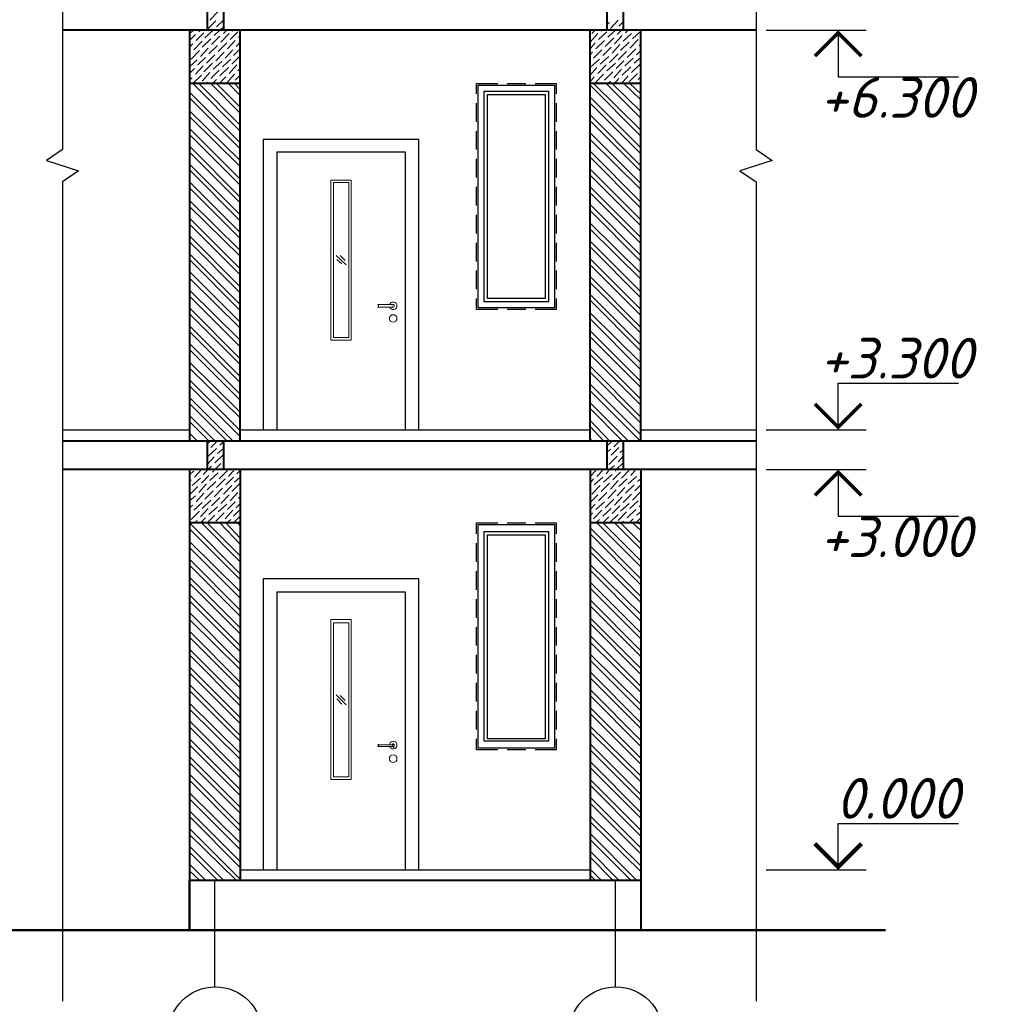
# Model space of a CAD drawing. Header units: millimetres. Extents: x 363306 to 7757304, y 1022887 to 1207196.
# Tile 62 of 256: x 748225 to 755608, y 1061480 to 1068867. Entities that reach past the tile are written whole.
import ezdxf

# ---------------------------------------------------------------- set-up
doc = ezdxf.new("R2010")
doc.units = ezdxf.units.MM
doc.layers.add('0 @ 100', color=7, linetype='Continuous')
doc.layers.add('надпись 0.18', color=160, linetype='Continuous', lineweight=18)
doc.styles.add('WMF-Times New Roman2', font='times.ttf')
doc.styles.add('ГОСТ 2.304', font='isocpeui.ttf')

msp = doc.modelspace()

# ---------------------------------------------------------------- hatches: boundary and pattern name
at = {"true_color": 0x4a8395}
msp.add_hatch(color=145, dxfattribs=at).paths.add_polyline_path([(751034.796, 1063408.975), (751034.796, 1063415.325), (751028.446, 1063415.325), (751022.096, 1063408.975), (751028.446, 1063402.625), (751034.796, 1063402.625)])

# ---------------------------------------------------------------- linework, layer by layer
at = {"color": 7, "lineweight": 25}
for points in [[(748545.609, 1072718.903), (748545.609, 1067892.05), (748424.96, 1067809.501), (748666.259, 1067733.301), (748545.609, 1067650.752), (748545.609, 1061503.985)], [(753746.231, 1072696.27), (753746.231, 1067892.05), (753866.88, 1067809.501), (753625.582, 1067733.301), (753746.231, 1067650.752), (753746.231, 1061503.985)], [(753822.431, 1068787.395), (754571.726, 1068787.395)], [(754362.178, 1068787.395), (754362.178, 1068438.147), (755263.873, 1068438.147)], [(751650.742, 1068311.148), (751650.742, 1068387.348), (751809.492, 1068387.348)], [(751879.341, 1068387.348), (752019.04, 1068387.348)], [(752088.89, 1068387.348), (752247.639, 1068387.348), (752247.639, 1068311.148)], [(751650.742, 1068101.599), (751650.742, 1068241.298)], [(752247.639, 1068241.298), (752247.639, 1068101.599)], [(751650.742, 1067892.05), (751650.742, 1068031.749)], [(752247.639, 1068031.749), (752247.639, 1067892.05)], [(751650.742, 1067682.501), (751650.742, 1067822.201)], [(752247.639, 1067822.201), (752247.639, 1067682.501)], [(751650.742, 1067472.953), (751650.742, 1067612.652)], [(752247.639, 1067612.652), (752247.639, 1067472.953)], [(751650.742, 1067263.404), (751650.742, 1067403.103)], [(752247.639, 1067403.103), (752247.639, 1067263.404)], [(751650.742, 1067053.855), (751650.742, 1067193.554)], [(752247.639, 1067193.554), (752247.639, 1067053.855)], [(751650.742, 1066844.306), (751650.742, 1066984.005)], [(752247.639, 1066984.005), (752247.639, 1066844.306)], [(751809.492, 1066691.907), (751650.742, 1066691.907), (751650.742, 1066774.456)], [(752247.639, 1066774.456), (752247.639, 1066691.907), (752088.89, 1066691.907)], [(752019.04, 1066691.907), (751879.341, 1066691.907)], [(754362.178, 1065790.212), (754362.178, 1066139.46), (755263.873, 1066139.46)], [(753822.431, 1065790.212), (754571.726, 1065790.212)], [(753822.431, 1065491.763), (754571.726, 1065491.763)], [(754362.178, 1065491.763), (754362.178, 1065142.515), (755263.873, 1065142.515)], [(751650.742, 1065009.166), (751650.742, 1065091.716), (751809.492, 1065091.716)], [(751879.341, 1065091.716), (752019.04, 1065091.716)], [(752088.89, 1065091.716), (752247.639, 1065091.716), (752247.639, 1065009.166)], [(751650.742, 1064799.617), (751650.742, 1064939.316)], [(752247.639, 1064939.316), (752247.639, 1064799.617)], [(751650.742, 1064590.068), (751650.742, 1064729.768)], [(752247.639, 1064729.768), (752247.639, 1064590.068)], [(751650.742, 1064380.519), (751650.742, 1064520.219)], [(752247.639, 1064520.219), (752247.639, 1064380.519)], [(751650.742, 1064170.971), (751650.742, 1064310.67)], [(752247.639, 1064310.67), (752247.639, 1064170.971)], [(751650.742, 1063961.422), (751650.742, 1064101.121)], [(752247.639, 1064101.121), (752247.639, 1063961.422)], [(751650.742, 1063751.873), (751650.742, 1063891.572)], [(752247.639, 1063891.572), (752247.639, 1063751.873)], [(751650.742, 1063542.324), (751650.742, 1063682.023)], [(752247.639, 1063682.023), (752247.639, 1063542.324)], [(751809.492, 1063389.925), (751650.742, 1063389.925), (751650.742, 1063472.474)], [(752247.639, 1063472.474), (752247.639, 1063389.925), (752088.89, 1063389.925)], [(752019.04, 1063389.925), (751879.341, 1063389.925)], [(754362.178, 1062488.23), (754362.178, 1062837.478), (755263.873, 1062837.478)], [(753822.431, 1062488.23), (754571.726, 1062488.23)]]:
    msp.add_lwpolyline(points, dxfattribs=at)
at = {"color": 17, "lineweight": 40, "true_color": 0x723939}
for points in [[(749631.453, 1069009.644), (749631.453, 1068787.395)], [(749752.103, 1069009.644), (749752.103, 1068787.395)], [(752628.637, 1069009.644), (752628.637, 1068787.395)], [(752749.286, 1069009.644), (752749.286, 1068787.395)], [(753746.231, 1068787.395), (748545.609, 1068787.395)], [(749498.104, 1068787.395), (749498.104, 1065707.662)], [(749879.102, 1065707.662), (749879.102, 1068787.395)], [(752501.638, 1065707.662), (752501.638, 1068787.395)], [(752882.636, 1065707.662), (752882.636, 1068787.395)], [(749879.102, 1068387.348), (749498.104, 1068387.348)], [(752882.636, 1068387.348), (752501.638, 1068387.348)], [(748545.609, 1065707.662), (753746.231, 1065707.662)], [(749631.453, 1065707.662), (749631.453, 1065491.763)], [(749752.103, 1065707.662), (749752.103, 1065491.763)], [(752628.637, 1065707.662), (752628.637, 1065491.763)], [(752749.286, 1065707.662), (752749.286, 1065491.763)], [(753746.231, 1065491.763), (748545.609, 1065491.763)], [(749498.104, 1065491.763), (749498.104, 1062412.03), (752882.636, 1062412.03)], [(749879.102, 1065491.763), (749879.102, 1062412.03)], [(752501.638, 1065491.763), (752501.638, 1062412.03)], [(752882.636, 1065491.763), (752882.636, 1062412.03), (752882.636, 1062037.382)], [(749879.102, 1065091.716), (749498.104, 1065091.716)], [(752882.636, 1065091.716), (752501.638, 1065091.716)]]:
    msp.add_lwpolyline(points, dxfattribs=at)
at = {"color": 7, "lineweight": 5}
for points in [[(749650.503, 1068863.595), (749714.003, 1068927.095)], [(749631.453, 1068793.745), (749694.953, 1068857.245)], [(749701.303, 1068812.795), (749752.103, 1068863.595)], [(752628.637, 1068831.845), (752647.687, 1068844.545)], [(752654.037, 1068800.095), (752711.187, 1068863.595)], [(752717.537, 1068819.145), (752749.286, 1068850.895)], [(749498.104, 1068761.995), (749529.854, 1068787.395)], [(749498.104, 1068711.196), (749542.554, 1068755.645)], [(749548.904, 1068711.196), (749606.054, 1068768.345)], [(749567.954, 1068774.695), (749580.654, 1068787.395)], [(749612.404, 1068730.246), (749675.903, 1068787.395)], [(749682.253, 1068749.296), (749726.703, 1068787.395), (749745.753, 1068806.445)], [(749733.053, 1068698.496), (749796.553, 1068761.995)], [(749752.103, 1068761.995), (749777.503, 1068787.395)], [(749802.903, 1068717.546), (749860.052, 1068774.695)], [(749815.602, 1068781.045), (749828.302, 1068787.395)], [(749866.402, 1068736.596), (749879.102, 1068749.296)], [(752501.638, 1068698.496), (752558.787, 1068761.995)], [(752514.338, 1068761.995), (752539.738, 1068787.395)], [(752565.137, 1068717.546), (752628.637, 1068774.695)], [(752584.187, 1068781.045), (752590.537, 1068787.395)], [(752634.987, 1068736.596), (752692.137, 1068787.395), (752698.487, 1068793.745)], [(752685.787, 1068685.796), (752742.936, 1068749.296)], [(752704.837, 1068755.645), (752736.586, 1068787.395), (752749.286, 1068800.095)], [(752749.286, 1068704.846), (752812.786, 1068761.995)], [(752768.336, 1068768.345), (752787.386, 1068787.395)], [(752819.136, 1068723.896), (752882.636, 1068781.045)], [(749498.104, 1068660.396), (749523.504, 1068685.796)], [(749529.854, 1068641.346), (749593.354, 1068704.846)], [(749593.354, 1068660.396), (749656.853, 1068723.896)], [(749644.153, 1068609.596), (749707.653, 1068673.096)], [(749663.203, 1068679.446), (749726.703, 1068742.946)], [(749714.003, 1068628.646), (749777.503, 1068692.146)], [(749783.853, 1068647.696), (749841.002, 1068711.196)], [(749847.352, 1068666.746), (749879.102, 1068698.496)], [(752501.638, 1068647.696), (752539.738, 1068692.146)], [(752546.088, 1068647.696), (752609.587, 1068711.196)], [(752615.937, 1068666.746), (752679.437, 1068730.246)], [(752666.737, 1068615.946), (752723.887, 1068679.446)], [(752730.236, 1068634.996), (752793.736, 1068698.496)], [(752800.086, 1068654.046), (752863.586, 1068717.546)], [(752869.936, 1068673.096), (752882.636, 1068685.796)], [(749498.104, 1068615.946), (749504.454, 1068615.946)], [(749510.804, 1068571.496), (749574.304, 1068634.996)], [(749580.654, 1068590.546), (749637.803, 1068654.046)], [(749625.104, 1068539.747), (749688.603, 1068603.246)], [(749694.953, 1068558.797), (749758.453, 1068622.296)], [(749764.803, 1068577.846), (749821.952, 1068641.346)], [(749828.302, 1068596.896), (749879.102, 1068647.696)], [(752501.638, 1068603.246), (752520.688, 1068622.296)], [(752527.038, 1068577.846), (752590.537, 1068641.346)], [(752596.887, 1068596.896), (752660.387, 1068660.396)], [(752647.687, 1068546.097), (752711.187, 1068609.596)], [(752711.187, 1068565.147), (752774.686, 1068628.646)], [(752781.036, 1068584.196), (752844.536, 1068647.696)], [(752850.886, 1068603.246), (752882.636, 1068634.996)], [(749498.104, 1068514.347), (749555.254, 1068565.147)], [(749561.604, 1068527.047), (749618.754, 1068584.196)], [(749606.054, 1068476.247), (749669.553, 1068539.747)], [(749675.903, 1068495.297), (749739.403, 1068552.447)], [(749745.753, 1068514.347), (749809.253, 1068571.496)], [(749796.553, 1068463.547), (749853.702, 1068527.047)], [(749815.602, 1068533.397), (749872.752, 1068590.546)], [(752507.988, 1068514.347), (752571.487, 1068571.496)], [(752558.787, 1068463.547), (752622.287, 1068527.047)], [(752577.837, 1068533.397), (752641.337, 1068590.546)], [(752628.637, 1068482.597), (752692.137, 1068539.747)], [(752698.487, 1068501.647), (752755.636, 1068558.797)], [(752761.986, 1068520.697), (752825.486, 1068577.846)], [(752812.786, 1068469.897), (752876.286, 1068533.397)], [(752831.836, 1068539.747), (752882.636, 1068584.196)], [(749498.104, 1068463.547), (749536.204, 1068501.647)], [(749523.504, 1068387.348), (749587.004, 1068450.847)], [(749542.554, 1068457.197), (749599.704, 1068520.697)], [(749593.354, 1068406.397), (749650.503, 1068469.897)], [(749656.853, 1068425.447), (749720.353, 1068488.947)], [(749726.703, 1068444.497), (749790.203, 1068507.997)], [(749777.503, 1068393.697), (749834.652, 1068457.197)], [(749841.002, 1068412.747), (749879.102, 1068450.847)], [(749860.052, 1068482.597), (749879.102, 1068501.647)], [(752501.638, 1068450.847), (752552.437, 1068507.997)], [(752539.738, 1068393.697), (752603.237, 1068457.197)], [(752609.587, 1068412.747), (752673.087, 1068476.247)], [(752679.437, 1068431.797), (752736.586, 1068495.297)], [(752742.936, 1068450.847), (752806.436, 1068514.347)], [(752793.736, 1068400.047), (752857.236, 1068463.547)], [(749498.104, 1068412.747), (749517.154, 1068431.797)], [(749625.104, 1068387.348), (749631.453, 1068400.047)], [(749669.553, 1068387.348), (749701.303, 1068419.097)], [(749720.353, 1068387.348), (749771.153, 1068438.147)], [(749872.752, 1068387.348), (749879.102, 1068400.047)], [(752501.638, 1068400.047), (752533.388, 1068438.147)], [(752634.987, 1068387.348), (752654.037, 1068406.397)], [(752685.787, 1068387.348), (752717.537, 1068425.447)], [(752736.586, 1068387.348), (752787.386, 1068444.497)], [(752831.836, 1068387.348), (752838.186, 1068393.697)], [(752863.586, 1068419.097), (752882.636, 1068438.147)], [(749631.453, 1065682.262), (749650.503, 1065701.312)], [(749637.803, 1065593.363), (749701.303, 1065650.512)], [(749656.853, 1065656.862), (749707.653, 1065707.662)], [(749707.653, 1065612.413), (749752.103, 1065650.512)], [(749726.703, 1065675.912), (749752.103, 1065701.312)], [(752628.637, 1065669.562), (752673.087, 1065707.662)], [(752628.637, 1065618.763), (752654.037, 1065644.163)], [(752660.387, 1065599.713), (752717.537, 1065656.862)], [(752679.437, 1065663.212), (752723.887, 1065707.662)], [(752742.936, 1065682.262), (752749.286, 1065688.612)], [(749631.453, 1065631.463), (749631.453, 1065637.813)], [(749631.453, 1065529.863), (749682.253, 1065587.013)], [(749688.603, 1065542.563), (749752.103, 1065606.063)], [(752628.637, 1065567.963), (752634.987, 1065574.313)], [(752641.337, 1065529.863), (752704.837, 1065593.363)], [(752711.187, 1065548.913), (752749.286, 1065593.363)], [(752723.887, 1065618.763), (752749.286, 1065637.813)], [(749599.704, 1065453.664), (749637.803, 1065491.763), (749663.203, 1065517.163)], [(749669.553, 1065472.713), (749688.603, 1065491.763), (749733.053, 1065536.213)], [(749739.403, 1065491.763), (749752.103, 1065504.463)], [(752622.287, 1065460.014), (752647.687, 1065491.763), (752685.787, 1065523.513)], [(752692.137, 1065479.063), (752698.487, 1065491.763), (752749.286, 1065542.563)], [(749498.104, 1065453.664), (749529.854, 1065479.063)], [(749517.154, 1065371.114), (749580.654, 1065428.264)], [(749536.204, 1065434.614), (749587.004, 1065491.763)], [(749587.004, 1065390.164), (749644.153, 1065447.314)], [(749650.503, 1065409.214), (749714.003, 1065466.364)], [(749720.353, 1065421.914), (749783.853, 1065485.413)], [(749771.153, 1065377.464), (749828.302, 1065434.614)], [(749790.203, 1065440.964), (749834.652, 1065491.763)], [(749834.652, 1065396.514), (749879.102, 1065434.614)], [(749853.702, 1065460.014), (749879.102, 1065485.413)], [(752501.638, 1065440.964), (752546.088, 1065485.413)], [(752533.388, 1065377.464), (752596.887, 1065434.614)], [(752552.437, 1065440.964), (752603.237, 1065491.763)], [(752603.237, 1065396.514), (752666.737, 1065453.664)], [(752673.087, 1065415.564), (752730.236, 1065472.713)], [(752736.586, 1065428.264), (752800.086, 1065491.763)], [(752787.386, 1065383.814), (752850.886, 1065440.964)], [(752806.436, 1065447.314), (752844.536, 1065491.763)], [(752876.286, 1065466.364), (752882.636, 1065472.713)], [(749498.104, 1065402.864), (749510.804, 1065415.564)], [(749498.104, 1065301.264), (749561.604, 1065364.764)], [(749567.954, 1065320.314), (749625.104, 1065383.814)], [(749631.453, 1065339.364), (749694.953, 1065402.864)], [(749682.253, 1065288.564), (749745.753, 1065352.064)], [(749701.303, 1065358.414), (749764.803, 1065421.914)], [(749752.103, 1065307.614), (749815.602, 1065371.114)], [(749815.602, 1065326.664), (749879.102, 1065390.164)], [(752501.638, 1065390.164), (752527.038, 1065421.914)], [(752501.638, 1065339.364), (752507.988, 1065352.064)], [(752514.338, 1065307.614), (752577.837, 1065371.114)], [(752584.187, 1065326.664), (752647.687, 1065390.164)], [(752654.037, 1065345.714), (752711.187, 1065409.214)], [(752704.837, 1065294.914), (752761.986, 1065358.414)], [(752717.537, 1065364.764), (752781.036, 1065421.914)], [(752768.336, 1065313.964), (752831.836, 1065377.464)], [(752838.186, 1065333.014), (752882.636, 1065377.464)], [(752857.236, 1065402.864), (752882.636, 1065421.914)], [(749498.104, 1065256.815), (749542.554, 1065294.914)], [(749548.904, 1065250.465), (749606.054, 1065313.964)], [(749612.404, 1065269.515), (749675.903, 1065333.014)], [(749663.203, 1065218.715), (749726.703, 1065282.215)], [(749733.053, 1065237.765), (749796.553, 1065301.264)], [(749802.903, 1065256.815), (749860.052, 1065320.314)], [(749866.402, 1065275.865), (749879.102, 1065288.564)], [(752501.638, 1065244.115), (752558.787, 1065301.264)], [(752565.137, 1065256.815), (752628.637, 1065320.314)], [(752634.987, 1065275.865), (752698.487, 1065339.364)], [(752685.787, 1065225.065), (752742.936, 1065288.564)], [(752749.286, 1065244.115), (752812.786, 1065307.614)], [(752819.136, 1065263.165), (752882.636, 1065326.664)], [(749498.104, 1065206.015), (749523.504, 1065225.065)], [(749529.854, 1065186.965), (749593.354, 1065244.115)], [(749593.354, 1065199.665), (749656.853, 1065263.165)], [(749644.153, 1065155.215), (749707.653, 1065212.365)], [(749714.003, 1065174.265), (749777.503, 1065231.415)], [(749783.853, 1065193.315), (749841.002, 1065250.465)], [(749847.352, 1065206.015), (749879.102, 1065237.765)], [(752501.638, 1065193.315), (752539.738, 1065231.415)], [(752546.088, 1065193.315), (752609.587, 1065250.465)], [(752615.937, 1065206.015), (752679.437, 1065269.515)], [(752666.737, 1065161.565), (752723.887, 1065218.715)], [(752730.236, 1065180.615), (752793.736, 1065237.765)], [(752800.086, 1065199.665), (752863.586, 1065256.815)], [(752869.936, 1065212.365), (752882.636, 1065225.065)], [(749498.104, 1065155.215), (749504.454, 1065161.565)], [(749510.804, 1065117.115), (749574.304, 1065180.615)], [(749580.654, 1065136.165), (749637.803, 1065199.665)], [(749580.654, 1065091.716), (749618.754, 1065129.815)], [(749631.453, 1065091.716), (749688.603, 1065148.865)], [(749694.953, 1065104.415), (749758.453, 1065167.915)], [(749764.803, 1065123.465), (749821.952, 1065186.965)], [(749828.302, 1065142.515), (749879.102, 1065193.315)], [(749828.302, 1065091.716), (749872.752, 1065136.165)], [(752501.638, 1065142.515), (752520.688, 1065167.915)], [(752527.038, 1065123.465), (752590.537, 1065186.965)], [(752596.887, 1065142.515), (752660.387, 1065199.665)], [(752596.887, 1065091.716), (752641.337, 1065136.165)], [(752647.687, 1065091.716), (752711.187, 1065155.215)], [(752711.187, 1065110.765), (752774.686, 1065174.265)], [(752781.036, 1065129.815), (752844.536, 1065193.315)], [(752844.536, 1065091.716), (752882.636, 1065129.815)], [(752850.886, 1065148.865), (752882.636, 1065174.265)], [(749536.204, 1065091.716), (749555.254, 1065110.765)], [(749733.053, 1065091.716), (749739.403, 1065098.066)], [(749777.503, 1065091.716), (749809.253, 1065117.115)], [(752501.638, 1065091.716), (752501.638, 1065098.066)], [(752546.088, 1065091.716), (752571.487, 1065117.115)], [(752742.936, 1065091.716), (752755.636, 1065104.415)], [(752793.736, 1065091.716), (752825.486, 1065123.465)]]:
    msp.add_lwpolyline(points, dxfattribs=at)
at = {"color": 7, "lineweight": 0}
for points, const_width in [([(754187.554, 1068593.721), (754362.178, 1068768.345), (754536.802, 1068593.721)], 26.941), ([(754187.554, 1065983.886), (754362.178, 1065809.262), (754536.802, 1065983.886)], 26.941), ([(754187.554, 1065298.089), (754362.178, 1065472.713), (754536.802, 1065298.089)], 26.941), ([(754187.554, 1062685.079), (754362.178, 1062510.455), (754536.802, 1062685.079)], 31.431)]:
    msp.add_lwpolyline(points, dxfattribs=dict(at, const_width=const_width))
at = {"color": 34, "lineweight": 5, "true_color": 0xae4f24}
for points in [[(749523.504, 1068387.348), (749879.102, 1068031.749)], [(749567.954, 1068387.348), (749879.102, 1068076.199)], [(749656.853, 1068387.348), (749879.102, 1068165.099)], [(749701.303, 1068387.348), (749879.102, 1068209.548)], [(749790.203, 1068387.348), (749879.102, 1068298.448)], [(749834.652, 1068387.348), (749879.102, 1068342.898)], [(752527.038, 1068387.348), (752882.636, 1068038.099)], [(752622.287, 1068387.348), (752882.636, 1068126.999)], [(752666.737, 1068387.348), (752882.636, 1068177.799)], [(752755.636, 1068387.348), (752882.636, 1068266.698)], [(752800.086, 1068387.348), (752882.636, 1068311.148)], [(749498.104, 1068323.848), (749879.102, 1067942.85)], [(752501.638, 1068374.648), (752882.636, 1067993.65)], [(749498.104, 1068279.398), (749879.102, 1067898.4)], [(752501.638, 1068285.748), (752882.636, 1067904.75)], [(752501.638, 1068241.298), (752882.636, 1067860.3)], [(749498.104, 1068184.149), (749879.102, 1067809.501)], [(749498.104, 1068139.699), (749879.102, 1067765.051)], [(752501.638, 1068152.399), (752882.636, 1067771.401)], [(752501.638, 1068107.949), (752882.636, 1067726.951)], [(749498.104, 1068050.799), (749879.102, 1067669.801)], [(752501.638, 1068019.05), (752882.636, 1067638.052)], [(749498.104, 1068006.35), (749879.102, 1067625.352)], [(752501.638, 1067968.25), (752882.636, 1067593.602)], [(749498.104, 1067917.45), (749879.102, 1067536.452)], [(749498.104, 1067873), (749879.102, 1067492.002)], [(752501.638, 1067879.35), (752882.636, 1067498.352)], [(752501.638, 1067834.901), (752882.636, 1067453.903)], [(749498.104, 1067784.101), (749879.102, 1067403.103)], [(749498.104, 1067739.651), (749879.102, 1067358.653)], [(752501.638, 1067746.001), (752882.636, 1067365.003)], [(749498.104, 1067650.752), (749879.102, 1067269.754)], [(752501.638, 1067701.551), (752882.636, 1067320.553)], [(749498.104, 1067606.302), (749879.102, 1067225.304)], [(752501.638, 1067612.652), (752882.636, 1067231.654)], [(752501.638, 1067568.202), (752882.636, 1067187.204)], [(749498.104, 1067511.052), (749879.102, 1067136.404)], [(749498.104, 1067466.603), (749879.102, 1067091.955)], [(752501.638, 1067479.302), (752882.636, 1067098.305)], [(752501.638, 1067434.853), (752882.636, 1067053.855)], [(749498.104, 1067377.703), (749879.102, 1066996.705)], [(749498.104, 1067333.253), (749879.102, 1066952.255)], [(752501.638, 1067339.603), (752882.636, 1066964.955)], [(752501.638, 1067295.153), (752882.636, 1066920.506)], [(749498.104, 1067244.354), (749879.102, 1066863.356)], [(749498.104, 1067199.904), (749879.102, 1066818.906)], [(752501.638, 1067206.254), (752882.636, 1066825.256)], [(752501.638, 1067161.804), (752882.636, 1066780.806)], [(749498.104, 1067111.004), (749879.102, 1066730.007)], [(749498.104, 1067066.555), (749879.102, 1066685.557)], [(752501.638, 1067072.905), (752882.636, 1066691.907)], [(749498.104, 1066977.655), (749879.102, 1066596.657)], [(752501.638, 1067028.455), (752882.636, 1066647.457)], [(749498.104, 1066926.856), (749879.102, 1066552.208)], [(752501.638, 1066939.555), (752882.636, 1066558.558)], [(749498.104, 1066837.956), (749879.102, 1066463.308)], [(752501.638, 1066895.106), (752882.636, 1066514.108)], [(749498.104, 1066793.506), (749879.102, 1066412.508)], [(752501.638, 1066806.206), (752882.636, 1066425.208)], [(752501.638, 1066761.756), (752882.636, 1066380.758)], [(749498.104, 1066704.607), (749879.102, 1066323.609)], [(749498.104, 1066660.157), (749879.102, 1066279.159)], [(752501.638, 1066666.507), (752882.636, 1066291.859)], [(752501.638, 1066622.057), (752882.636, 1066241.059)], [(749498.104, 1066571.257), (749879.102, 1066190.26)], [(752501.638, 1066533.158), (752882.636, 1066152.16)], [(749498.104, 1066526.808), (749879.102, 1066145.81)], [(752501.638, 1066488.708), (752882.636, 1066107.71)], [(749498.104, 1066437.908), (749879.102, 1066056.91)], [(749498.104, 1066393.458), (749879.102, 1066012.461)], [(752501.638, 1066399.808), (752882.636, 1066018.81)], [(752501.638, 1066355.359), (752882.636, 1065974.361)], [(749498.104, 1066298.209), (749879.102, 1065923.561)], [(749498.104, 1066253.759), (749879.102, 1065879.111)], [(752501.638, 1066266.459), (752882.636, 1065885.461)], [(749498.104, 1066164.86), (749879.102, 1065783.862)], [(752501.638, 1066222.009), (752882.636, 1065841.011)], [(749498.104, 1066120.41), (749879.102, 1065739.412)], [(752501.638, 1066133.11), (752882.636, 1065752.112)], [(749498.104, 1066031.51), (749821.952, 1065707.662)], [(752501.638, 1066082.31), (752876.286, 1065707.662)], [(749498.104, 1065987.061), (749777.503, 1065707.662)], [(752501.638, 1065993.411), (752787.386, 1065707.662)], [(752501.638, 1065948.961), (752742.936, 1065707.662)], [(749498.104, 1065898.161), (749688.603, 1065707.662)], [(749498.104, 1065853.711), (749644.153, 1065707.662)], [(752501.638, 1065860.061), (752647.687, 1065707.662)], [(752501.638, 1065815.612), (752603.237, 1065707.662)], [(749498.104, 1065764.812), (749555.254, 1065707.662)], [(749498.104, 1065720.362), (749510.804, 1065707.662)], [(752501.638, 1065726.712), (752514.338, 1065707.662)], [(749498.104, 1065091.716), (749879.102, 1064710.718)], [(749587.004, 1065091.716), (749879.102, 1064799.617)], [(749631.453, 1065091.716), (749879.102, 1064844.067)], [(749726.703, 1065091.716), (749879.102, 1064932.966)], [(749771.153, 1065091.716), (749879.102, 1064977.416)], [(749860.052, 1065091.716), (749879.102, 1065066.316)], [(752501.638, 1065053.616), (752882.636, 1064672.618)], [(752552.437, 1065091.716), (752882.636, 1064761.517)], [(752596.887, 1065091.716), (752882.636, 1064805.967)], [(752685.787, 1065091.716), (752882.636, 1064894.867)], [(752730.236, 1065091.716), (752882.636, 1064939.316)], [(752819.136, 1065091.716), (752882.636, 1065034.566)], [(752863.586, 1065091.716), (752882.636, 1065079.016)], [(749498.104, 1065047.266), (749879.102, 1064666.268)], [(752501.638, 1065009.166), (752882.636, 1064628.168)], [(749498.104, 1064952.016), (749879.102, 1064577.368)], [(749498.104, 1064907.567), (749879.102, 1064526.569)], [(752501.638, 1064920.266), (752882.636, 1064539.269)], [(752501.638, 1064875.817), (752882.636, 1064494.819)], [(749498.104, 1064818.667), (749879.102, 1064437.669)], [(749498.104, 1064774.217), (749879.102, 1064393.219)], [(752501.638, 1064780.567), (752882.636, 1064405.919)], [(749498.104, 1064685.318), (749879.102, 1064304.32)], [(752501.638, 1064736.118), (752882.636, 1064355.12)], [(749498.104, 1064640.868), (749879.102, 1064259.87)], [(752501.638, 1064647.218), (752882.636, 1064266.22)], [(749498.104, 1064551.969), (749879.102, 1064170.971)], [(752501.638, 1064602.768), (752882.636, 1064221.77)], [(749498.104, 1064507.519), (749879.102, 1064126.521)], [(752501.638, 1064513.869), (752882.636, 1064132.871)], [(752501.638, 1064469.419), (752882.636, 1064088.421)], [(749498.104, 1064418.619), (749879.102, 1064037.621)], [(749498.104, 1064367.82), (749879.102, 1063993.172)], [(752501.638, 1064380.519), (752882.636, 1063999.522)], [(752501.638, 1064336.07), (752882.636, 1063955.072)], [(749498.104, 1064278.92), (749879.102, 1063897.922)], [(752501.638, 1064247.17), (752882.636, 1063866.172)], [(749498.104, 1064234.47), (749879.102, 1063853.472)], [(752501.638, 1064196.37), (752882.636, 1063821.723)], [(749498.104, 1064145.571), (749879.102, 1063764.573)], [(749498.104, 1064101.121), (749879.102, 1063720.123)], [(752501.638, 1064107.471), (752882.636, 1063732.823)], [(752501.638, 1064063.021), (752882.636, 1063682.023)], [(749498.104, 1064012.221), (749879.102, 1063631.224)], [(749498.104, 1063967.772), (749879.102, 1063586.774)], [(752501.638, 1063974.122), (752882.636, 1063593.124)], [(749498.104, 1063878.872), (749879.102, 1063497.874)], [(752501.638, 1063929.672), (752882.636, 1063548.674)], [(749498.104, 1063834.422), (749879.102, 1063453.425)], [(752501.638, 1063840.772), (752882.636, 1063459.775)], [(749498.104, 1063739.173), (749879.102, 1063364.525)], [(752501.638, 1063796.323), (752882.636, 1063415.325)], [(749498.104, 1063694.723), (749879.102, 1063320.075)], [(752501.638, 1063707.423), (752882.636, 1063326.425)], [(752501.638, 1063662.973), (752882.636, 1063281.975)], [(749498.104, 1063605.824), (749879.102, 1063224.826)], [(749498.104, 1063561.374), (749879.102, 1063180.376)], [(752501.638, 1063567.724), (752882.636, 1063193.076)], [(752501.638, 1063523.274), (752882.636, 1063148.626)], [(749498.104, 1063472.474), (749879.102, 1063091.477)], [(749498.104, 1063428.025), (749879.102, 1063047.027)], [(752501.638, 1063434.375), (752882.636, 1063053.377)], [(752501.638, 1063389.925), (752882.636, 1063008.927)], [(749498.104, 1063339.125), (749879.102, 1062958.127)], [(749498.104, 1063294.675), (749879.102, 1062913.677)], [(752501.638, 1063301.025), (752882.636, 1062920.027)], [(752501.638, 1063256.576), (752882.636, 1062875.578)], [(749498.104, 1063205.776), (749879.102, 1062824.778)], [(749498.104, 1063161.326), (749879.102, 1062780.328)], [(752501.638, 1063167.676), (752882.636, 1062786.678)], [(749498.104, 1063066.077), (749879.102, 1062691.429)], [(752501.638, 1063123.226), (752882.636, 1062742.228)], [(749498.104, 1063021.627), (749879.102, 1062640.629)], [(752501.638, 1063034.327), (752882.636, 1062653.329)], [(752501.638, 1062989.877), (752882.636, 1062608.879)], [(749498.104, 1062932.727), (749879.102, 1062551.729)], [(749498.104, 1062888.278), (749879.102, 1062507.28)], [(752501.638, 1062894.628), (752882.636, 1062519.98)], [(752501.638, 1062850.178), (752882.636, 1062475.53)], [(749498.104, 1062799.378), (749879.102, 1062418.38)], [(749498.104, 1062754.928), (749847.352, 1062412.03)], [(752501.638, 1062761.278), (752850.886, 1062412.03)], [(752501.638, 1062716.829), (752806.436, 1062412.03)], [(749498.104, 1062666.029), (749752.103, 1062412.03)], [(749498.104, 1062621.579), (749707.653, 1062412.03)], [(752501.638, 1062627.929), (752717.537, 1062412.03)], [(752501.638, 1062583.479), (752673.087, 1062412.03)], [(749498.104, 1062532.68), (749618.754, 1062412.03)], [(749498.104, 1062481.88), (749574.304, 1062412.03)], [(752501.638, 1062494.58), (752584.187, 1062412.03)], [(752501.638, 1062450.13), (752539.738, 1062412.03)]]:
    msp.add_lwpolyline(points, dxfattribs=at)
at = {"color": 7, "lineweight": 30}
for points in [[(751663.442, 1068374.648), (752234.939, 1068374.648), (752234.939, 1066704.607), (751663.442, 1066704.607)], [(751663.442, 1065079.016), (752234.939, 1065079.016), (752234.939, 1063402.625), (751663.442, 1063402.625)]]:
    msp.add_lwpolyline(points, close=True, dxfattribs=at)
at = {"color": 7, "lineweight": 25}
for points in [[(751707.892, 1068330.198), (752190.489, 1068330.198), (752190.489, 1066749.056), (751707.892, 1066749.056)], [(751733.292, 1068304.798), (752165.09, 1068304.798), (752165.09, 1066774.456), (751733.292, 1066774.456)], [(751707.892, 1065028.216), (752190.489, 1065028.216), (752190.489, 1063453.425), (751707.892, 1063453.425)], [(751733.292, 1065002.816), (752165.09, 1065002.816), (752165.09, 1063472.474), (751733.292, 1063472.474)]]:
    msp.add_lwpolyline(points, close=True, dxfattribs=at)
at = {"color": 145, "lineweight": 25, "true_color": 0x4a8395}
for points in [[(751218.945, 1065790.212), (751218.945, 1067968.25), (750050.551, 1067968.25), (750050.551, 1065790.212)], [(751218.945, 1062488.23), (751218.945, 1064672.618), (750050.551, 1064672.618), (750050.551, 1062488.23)]]:
    msp.add_lwpolyline(points, dxfattribs=at)
for points in [[(751117.345, 1067873), (750152.151, 1067873), (750152.151, 1065790.212), (751117.345, 1065790.212)], [(751117.345, 1064571.018), (750152.151, 1064571.018), (750152.151, 1062488.23), (751117.345, 1062488.23)]]:
    msp.add_lwpolyline(points, close=True, dxfattribs=at)
at = {"color": 145, "lineweight": 20, "true_color": 0x4a8395}
for points in [[(750710.948, 1067663.451), (750558.548, 1067663.451), (750558.548, 1066463.308), (750710.948, 1066463.308)], [(750691.898, 1067644.402), (750577.598, 1067644.402), (750577.598, 1066482.358), (750691.898, 1066482.358)], [(750710.948, 1064367.82), (750558.548, 1064367.82), (750558.548, 1063167.676), (750710.948, 1063167.676)], [(750691.898, 1064342.42), (750577.598, 1064342.42), (750577.598, 1063186.726), (750691.898, 1063186.726)]]:
    msp.add_lwpolyline(points, close=True, dxfattribs=at)
for points in [[(750672.848, 1067028.455), (750596.648, 1067098.305)], [(750641.098, 1067034.805), (750602.998, 1067066.555)], [(750666.498, 1067060.205), (750628.398, 1067098.305)], [(751028.446, 1066730.007), (750907.796, 1066730.007)], [(751028.446, 1066710.957), (750907.796, 1066710.957)], [(750672.848, 1063726.473), (750596.648, 1063802.673)], [(750641.098, 1063732.823), (750602.998, 1063770.923)], [(750666.498, 1063758.223), (750628.398, 1063796.323)], [(751028.446, 1063428.025), (750907.796, 1063428.025)], [(751028.446, 1063415.325), (750907.796, 1063415.325)]]:
    msp.add_lwpolyline(points, dxfattribs=at)
for points in [[(751030.263, 1066712.367, -0.35720503), (751017.836, 1066714.529, 2.84918882), (751017.836, 1066726.434, -0.35720503), (751030.263, 1066728.596)], [(751030.263, 1063416.736, -0.35720503), (751017.836, 1063418.897, 2.84918882), (751017.836, 1063430.803, -0.35720503), (751030.263, 1063432.964)]]:
    msp.add_lwpolyline(points, format="xyb", dxfattribs=at)
at = {"color": 17, "lineweight": 30, "true_color": 0x723939}
for points in [[(748545.609, 1065790.212), (749498.104, 1065790.212)], [(749879.102, 1065790.212), (752501.638, 1065790.212)], [(752882.636, 1065790.212), (753746.231, 1065790.212)], [(749879.102, 1062488.23), (752501.638, 1062488.23)]]:
    msp.add_lwpolyline(points, dxfattribs=at)
at = {"color": 17, "lineweight": 50, "true_color": 0x723939}
for points in [[(749498.104, 1062412.03), (749498.104, 1062037.382)], [(754717.776, 1062037.382), (746627.92, 1062037.382)]]:
    msp.add_lwpolyline(points, dxfattribs=at)
at = {"color": 134, "lineweight": 25, "true_color": 0x009595}
for points in [[(749688.603, 1061605.585), (749688.603, 1062412.03)], [(752692.137, 1061605.585), (752692.137, 1062412.03)]]:
    msp.add_lwpolyline(points, dxfattribs=at)
at = {"color": 145, "lineweight": 20, "true_color": 0x4a8395}
for centre in [(751025.271, 1066625.233), (751025.271, 1063323.251)]:
    msp.add_circle(centre, 28.574, dxfattribs=at)
at = {"color": 7, "lineweight": 25}
for centre in [(749691.779, 1061259.512), (752695.312, 1061259.512)]:
    msp.add_circle(centre, 352.423, dxfattribs=at)
at = {"color": 145, "lineweight": 20, "true_color": 0x4a8395}
for centre, radius, start, end in [((750923.667, 1066720.482), 9.521, 141.3003064, 218.6996936), ((751025.271, 1066720.48), 28.574, 196.1247635, 163.8752365), ((750923.667, 1063424.85), 9.521, 141.3003064, 218.6996936), ((751025.271, 1063424.848), 28.574, 196.1247635, 163.8752365)]:
    msp.add_arc(centre, radius, start, end, dxfattribs=at)

# ---------------------------------------------------------------- texts
at = {"layer": '0 @ 100', "color": 7, "char_height": 305.1185, "attachment_point": 4, "style": 'ГОСТ 2.304'}
for s, insert in [('+6.300', (754223.979, 1068283.668)), ('+3.300', (754223.979, 1066327.798)), ('+3.000', (754223.979, 1064987.9)), ('0.000', (754344.631, 1063025.681))]:
    msp.add_mtext(s, dxfattribs=dict(at, insert=insert))
at = {"layer": 'надпись 0.18', "ltscale": 100, "char_height": 250, "attachment_point": 1, "style": 'WMF-Times New Roman2'}
for s, insert, width in [('{\\fISOCPEUR|b0|i1|c204|p34;\\C256;\\c0;            Примечание:\\P\\pi-572.7275,l572.7275,t572.7275,859.7325,954.545;1.^IДанный лист читать совместно с листами К\\fISOCPEUR|b0|i1|c0|p34;p\\fISOCPEUR|b0|i1|c204|p34;-\\fISOCPEUR|b0|i1|c0|p34;5-6\\fISOCPEUR|b0|i1|c204|p34;.   \\P2.^IДля фундаментов бетон кл. В15\\P3.^IЗа  отм  0,000  принято  отметка  чистого пола  1 этажа, что соответствует  абсолютной отм. \\fISOCPEUR|b0|i1|c0|p34;\\C1;740\\fISOCPEUR|b0|i1|c204|p34;.\\fISOCPEUR|b0|i1|c0|p34;1\\fISOCPEUR|b0|i1|c204|p34;5\\C256;\\c0;  \\P4.^IФундаменты выполнить из бетона класса B15 (М200)\\P5.^IДля  обеспечения 50мм  слоя  бетона   арматуру фундаментной  ленты укладывать  на  кубики-фиксаторы,  изготовленные из цементно-песчаного раствора  М100 размерами 40х40х50мм.  \\P\\pi-750,l1000,t1000;\\fISOCPEUR|b0|i1|c0|p34;6.^I\\fISOCPEUR|b0|i1|c204|p34;Щебёночная подготовка толщ. 100 мм\\P\\pi0,l0,tz;\\fISOCPEUR|b0|i1|c0|p34;\\C7; \\fISOCPEUR|b0|i1|c204|p34;7.   Фундаменты выполнить из г\\C256;\\c0;оризонтальная\\C7; \\C256;\\c0;гидроизоляция из цементно-песчаного}', (698359.389, 1063571.692), 18477.40896), ('{\\fISOCPEUR|b0|i1|c204|p34;\\C256;\\c0;            Примечание:\\P\\pi-572.7275,l572.7275,t500,859.7325,954.545;1.^IДанный лист читать совместно с листами К\\fISOCPEUR|b0|i1|c0|p34;p\\fISOCPEUR|b0|i1|c204|p34;-\\fISOCPEUR|b0|i1|c0|p34;5-6\\fISOCPEUR|b0|i1|c204|p34;.   \\P2.^IДля фундаментов бетон кл. В15\\P3.^IЗа  отм  0,000  принято  отметка  чистого пола  1 этажа, что соответствует  абсолютной отм. \\fISOCPEUR|b0|i1|c0|p34;\\C1;000\\fISOCPEUR|b0|i1|c204|p34;.\\fISOCPEUR|b0|i1|c0|p34;00\\fISOCPEUR|b0|i1|c204|p34;\\C256;\\c0;  \\P4.^IФундаменты выполнить из бетона класса B15 (М200)\\P5.^IДля  обеспечения 50мм  слоя  бетона   арматуру фундаментной  ленты укладывать  на  кубики-фиксаторы,  изготовленные из цементно-песчаного раствора  М100 размерами 40х40х50мм.  \\P\\pi-1000,l1000,t500;\\fISOCPEUR|b0|i1|c0|p34;6.^I\\fISOCPEUR|b0|i1|c204|p34;Щебёночная подготовка толщ. 100 мм\\P\\pi-572.7275,l572.7275,t500,859.7325,954.545;\\C7;7.^IФундаменты выполнить из г\\C256;\\c0;оризонтальная\\C7; \\C256;\\c0;гидроизоляция из цементно-песчаного}', (608309.714, 1063475.586), 18701.18103)]:
    msp.add_mtext(s, dxfattribs=dict(at, insert=insert, width=width))

doc.saveas('drawing.dxf')
